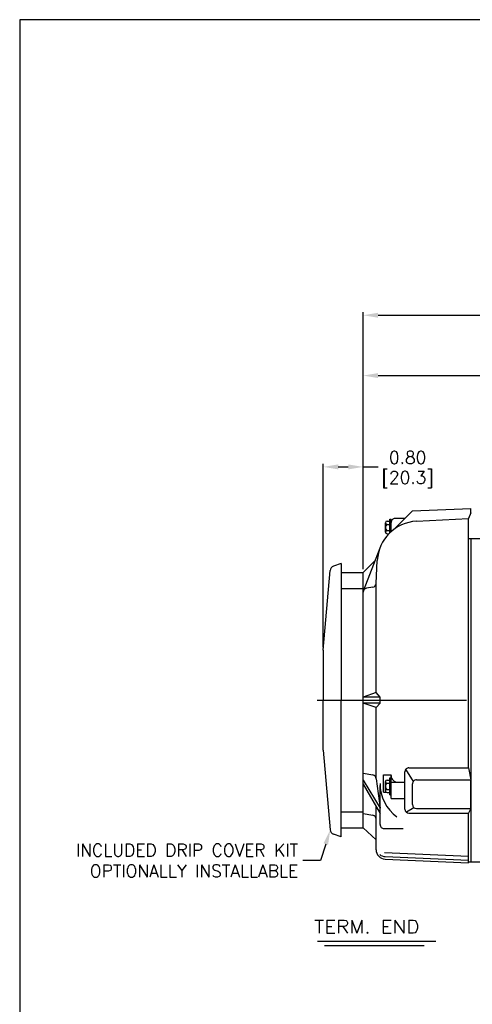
# Model space of a CAD drawing. Extents: x 897.4 to 937.4, y -10.3 to 19.5.
# Tile 2 of 8: x 897.4 to 906.5, y -0.3 to 19.5. Entities that reach past the tile are written whole.
import ezdxf
from ezdxf import colors
from ezdxf.entities.mleader import LeaderData, LeaderLine
from ezdxf.math import Vec2, Vec3

# ---------------------------------------------------------------- set-up
doc = ezdxf.new("R2010")
doc.units = 0
doc.header["$LTSCALE"] = 4
doc.header["$MEASUREMENT"] = 0
doc.linetypes.add('CENTER2', pattern=[1.125, 0.75, -0.125, 0.125, -0.125])
doc.layers.get('0').update_dxf_attribs({"linetype": 'CONTINUOUS'})
doc.layers.get('DEFPOINTS').update_dxf_attribs({"linetype": 'CONTINUOUS'})
for name, color, linetype in [('CENTER', 40, 'CENTER2'), ('DIMENSIONS', 140, 'CONTINUOUS'), ('TEXT', 140, 'CONTINUOUS')]:
    doc.layers.add(name, color=color, linetype=linetype)
doc.styles.get("Standard").update_dxf_attribs({"font": 'romans.shx'})
doc.dimstyles.get("Standard").update_dxf_attribs({"dimtxt": 0.25, "dimasz": 0.3, "dimexe": 0.0625, "dimexo": 0.0625, "dimgap": 0.0625, "dimtad": 0, "dimtih": 1, "dimtoh": 1, "dimzin": 0, "dimdsep": 46, "dimtxsty": 'Standard', "dimcen": 0, "dimadec": 0, "dimazin": 0, "dimtfac": 1, "dimtofl": 0, "dimtmove": 0, "dimatfit": 3, "dimfxl": 1, "dimtolj": 1, "dimtzin": 0, "dimarcsym": 0})

# ---------------------------------------------------------------- blocks, each defined once
blk = doc.blocks.new('*D101')
at = {"layer": 'DEFPOINTS', "color": 0, "transparency": 16777216}
for p in [(904.298, 10.503), (904.298, 8.388), (903.498, 6.828)]:
    blk.add_point(p, dxfattribs=at)
at = {"layer": 'DIMENSIONS', "color": 0, "lineweight": -2, "transparency": 16777216}
for p, q in [((903.498, 6.891), (903.498, 10.566)), ((903.798, 10.503), (903.998, 10.503)), ((904.298, 8.451), (904.298, 10.566)), ((904.298, 10.503), (904.598, 10.503))]:
    blk.add_line(p, q, dxfattribs=at)
at = {"layer": 'DIMENSIONS', "color": 0, "transparency": 16777216}
for points in [[(903.798, 10.553), (903.798, 10.453), (903.498, 10.503)], [(903.998, 10.553), (903.998, 10.453), (904.298, 10.503)]]:
    blk.add_solid(points, dxfattribs=at)
at = {"layer": 'DIMENSIONS', "color": 0, "transparency": 16777216, "char_height": 0.25, "attachment_point": 5}
for s, insert in [('\\A1;0.80', (905.19, 10.691)), ('\\A1;[20.3]', (905.19, 10.25))]:
    blk.add_mtext(s, dxfattribs=dict(at, insert=insert))
blk = doc.blocks.new('*D109')
at = {"layer": 'DEFPOINTS', "color": 0, "transparency": 16777216}
for p in [(919.113, 13.542), (904.298, 8.388), (919.113, 7.485)]:
    blk.add_point(p, dxfattribs=at)
at = {"layer": 'DIMENSIONS', "color": 0, "lineweight": -2, "transparency": 16777216}
for p, q in [((904.298, 8.451), (904.298, 13.604)), ((904.598, 13.542), (910.994, 13.542)), ((918.813, 13.542), (912.417, 13.542)), ((919.113, 7.548), (919.113, 13.604))]:
    blk.add_line(p, q, dxfattribs=at)
at = {"layer": 'DIMENSIONS', "color": 0, "transparency": 16777216}
for points in [[(904.598, 13.592), (904.598, 13.492), (904.298, 13.542)], [(918.813, 13.592), (918.813, 13.492), (919.113, 13.542)]]:
    blk.add_solid(points, dxfattribs=at)
at = {"layer": 'DIMENSIONS', "color": 0, "transparency": 16777216, "char_height": 0.25, "attachment_point": 5}
for s, insert in [('\\A1;14.82', (911.705, 13.729)), ('\\A1;[376.3]', (911.705, 13.289))]:
    blk.add_mtext(s, dxfattribs=dict(at, insert=insert))
blk = doc.blocks.new('*D110')
at = {"layer": 'DEFPOINTS', "color": 0, "transparency": 16777216}
for p in [(916.543, 12.333), (916.543, 9.3), (904.298, 8.388)]:
    blk.add_point(p, dxfattribs=at)
at = {"layer": 'DIMENSIONS', "color": 0, "lineweight": -2, "transparency": 16777216}
for p, q in [((904.298, 8.451), (904.298, 12.395)), ((904.598, 12.333), (909.709, 12.333)), ((916.243, 12.333), (911.132, 12.333)), ((916.543, 9.362), (916.543, 12.395))]:
    blk.add_line(p, q, dxfattribs=at)
at = {"layer": 'DIMENSIONS', "color": 0, "transparency": 16777216}
for points in [[(904.598, 12.383), (904.598, 12.283), (904.298, 12.333)], [(916.243, 12.383), (916.243, 12.283), (916.543, 12.333)]]:
    blk.add_solid(points, dxfattribs=at)
at = {"layer": 'DIMENSIONS', "color": 0, "transparency": 16777216, "char_height": 0.25, "attachment_point": 5}
for s, insert in [('\\A1;12.25', (910.42, 12.52)), ('\\A1;[311.0]', (910.42, 12.08))]:
    blk.add_mtext(s, dxfattribs=dict(at, insert=insert))

msp = doc.modelspace()

# ---------------------------------------------------------------- linework, layer by layer
for p, q in [((905.288, 9.6195), (906.458, 9.6706)), ((906.458, 9.5805), (906.458, 9.6706)), ((904.9291, 9.2606), (905.288, 9.6195)), ((906.458, 9.5805), (906.408, 9.4684)), ((904.747, 9.1938), (904.747, 9.3831)), ((904.7786, 9.4146), (904.833, 9.4146)), ((904.7786, 9.3515), (904.833, 9.3515)), ((904.833, 9.1804), (904.833, 9.4559)), ((904.833, 9.4559), (904.858, 9.4559)), ((904.858, 9.2037), (904.858, 9.4559)), ((905.1369, 9.4684), (904.938, 9.4684)), ((905.3678, 9.4139), (906.408, 9.4684)), ((906.408, 4.4737), (906.408, 9.4684)), ((904.7786, 9.2253), (904.833, 9.2253)), ((904.7786, 9.1623), (904.8149, 9.1623)), ((904.3034, 8.0201), (904.637, 8.884)), ((906.408, 9.0674), (915.518, 9.0674)), ((906.458, 9.0674), (906.458, 2.5894)), ((903.858, 8.5682), (903.7032, 8.5119)), ((903.858, 8.5682), (903.858, 5.8282)), ((904.298, 8.3884), (904.5385, 8.6289)), ((904.5582, 8.1673), (904.5824, 8.6285)), ((903.498, 6.8282), (903.6378, 8.4266)), ((903.858, 8.3884), (904.298, 8.3884)), ((904.298, 3.2684), (904.298, 8.3884)), ((904.4922, 8.0927), (904.3641, 8.0701)), ((904.5582, 5.9784), (904.5582, 8.1673)), ((903.858, 8.0684), (904.298, 8.0684)), ((903.498, 6.8282), (903.498, 5.8282)), ((904.5582, 5.9784), (904.298, 5.8884)), ((904.637, 5.8884), (904.5582, 5.9784)), ((903.498, 4.8282), (903.498, 5.8282)), ((903.858, 3.0882), (903.858, 5.8282)), ((904.637, 5.8884), (904.298, 5.8884)), ((904.637, 5.7684), (904.298, 5.7684)), ((904.5582, 5.6784), (904.298, 5.7684)), ((904.637, 5.7684), (904.5582, 5.6784)), ((904.637, 5.7684), (904.637, 5.8884)), ((904.5582, 4.2505), (904.5582, 5.6784)), ((903.498, 4.8282), (903.6378, 3.2298)), ((904.298, 4.3636), (904.4921, 4.3293)), ((905.1369, 3.6433), (905.1369, 4.3937)), ((905.3061, 4.2004), (905.155, 4.4444)), ((905.2169, 4.4737), (906.408, 4.4737)), ((906.408, 4.4737), (906.458, 4.2296)), ((904.298, 4.2272), (904.637, 3.6651)), ((904.5582, 4.2505), (904.637, 3.6651)), ((904.7034, 3.9826), (904.7034, 4.3322)), ((904.7034, 4.3322), (904.858, 4.3322)), ((904.747, 4.0061), (904.747, 4.1954)), ((904.7786, 4.2269), (904.833, 4.2269)), ((904.7786, 4.1638), (904.833, 4.1638)), ((904.833, 3.9332), (904.833, 4.2682)), ((904.833, 4.2682), (904.858, 4.2682)), ((904.858, 3.8586), (904.858, 4.3322)), ((904.858, 4.1817), (905.1369, 4.1817)), ((905.288, 3.7341), (905.288, 4.1496)), ((905.368, 4.2296), (906.458, 4.2296)), ((906.458, 3.6541), (906.458, 4.2296)), ((904.298, 4.1423), (904.637, 3.5565)), ((904.637, 3.335), (904.637, 4.1197)), ((904.7034, 3.9826), (904.7576, 3.9826)), ((904.7786, 4.0376), (904.833, 4.0376)), ((904.7786, 3.9746), (904.833, 3.9746)), ((904.833, 3.9332), (904.858, 3.9332)), ((904.858, 3.8586), (905.1369, 3.8586)), ((903.858, 3.588), (904.298, 3.588)), ((904.298, 3.5565), (904.4921, 3.5222)), ((904.5582, 2.8311), (904.5582, 3.6926)), ((905.3176, 3.6719), (905.1665, 3.5811)), ((905.2169, 3.5633), (906.408, 3.5633)), ((905.368, 3.6541), (906.458, 3.6541)), ((906.458, 3.6541), (906.408, 3.5633)), ((906.408, 2.5684), (906.408, 3.5633)), ((903.858, 3.268), (904.298, 3.268)), ((904.298, 3.2684), (904.5582, 3.0284)), ((904.717, 3.255), (905.1005, 3.255)), ((903.858, 3.0882), (903.7032, 3.1445)), ((904.7279, 2.7776), (906.408, 2.7042)), ((904.74, 2.6933), (906.408, 2.6205)), ((904.74, 2.6412), (906.408, 2.5684)), ((906.408, 2.5894), (909.3958, 2.5894))]:
    msp.add_line(p, q)
for centre, radius, start, end in [((905.4113, 8.585), 0.83, 93.00001, 177), ((904.7786, 9.383), 0.0315, 90.00043, 269.99954), ((904.8259, 9.2884), 0.0788, 126.86817, 233.13154), ((904.938, 9.3884), 0.08, 90, 180.00003), ((904.7786, 9.1938), 0.0315, 90.00065, 269.99937), ((903.7375, 8.4179), 0.1, 109.99997, 175.00051), ((904.4784, 8.1714), 0.08, 279.99955, 357.00015), ((904.378, 7.9913), 0.08, 99.99991, 180.00003), ((905.2169, 4.3937), 0.08, 90, 180.00003), ((904.4782, 4.2505), 0.08, 0, 80.00011), ((905.467, 4.1553), 0.83, 180.00003, 233.67362), ((904.7786, 4.1953), 0.0315, 90.00043, 269.99954), ((904.8259, 4.1007), 0.0788, 126.86817, 233.13154), ((904.9974, 4.3211), 0.1395, 179.99989, 270.39952), ((905.368, 4.1496), 0.08, 90, 180.00003), ((904.7786, 4.0061), 0.0315, 90.00065, 269.99937), ((905.2169, 3.6433), 0.08, 180.00003, 270), ((905.368, 3.7341), 0.08, 180.00003, 270), ((904.4782, 3.4435), 0.08, 0, 80.00011), ((903.7375, 3.2385), 0.1, 184.99959, 250.00005), ((904.717, 3.335), 0.08, 179.99998, 270), ((904.7482, 2.8311), 0.19, 180.00003, 267.49996), ((904.7482, 2.8831), 0.19, 232.06934, 267.49996)]:
    msp.add_arc(centre, radius, start, end)
at = {"layer": 'CENTER'}
msp.add_line((903.3735, 5.8284), (919.8941, 5.8284), dxfattribs=at)
at = {"layer": 'DEFPOINTS'}
msp.add_lwpolyline([(897.4093, -8.5339), (937.4093, -8.5339), (937.4093, 19.4661), (897.4093, 19.4661)], close=True, dxfattribs=at)
at = {"layer": 'TEXT'}
for p, q in [((903.3805, 0.9986), (905.7536, 0.9986)), ((903.5201, 0.9086), (905.5209, 0.9086))]:
    msp.add_line(p, q, dxfattribs=at)

# ---------------------------------------------------------------- texts
at = {"layer": 'TEXT', "width": 1.1}
msp.add_text('TERM. END', height=0.26667, dxfattribs=at).set_placement((903.3153, 1.1545))

# ---------------------------------------------------------------- dimensions: what is measured, and where the dimension line sits
at = {"layer": 'DIMENSIONS'}
for base, p1, p2, picture, middle in [((919.1129861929, 13.5418155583), (904.2979861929, 8.3884070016), (919.1129861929, 7.4852719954), '*D109', (911.7054861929, 13.5418155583)), ((916.542988, 12.332885), (904.297986, 8.388407), (916.542988, 9.299685), '*D110', (910.420487, 12.332885)), ((904.298, 10.5033), (903.498, 6.8282), (904.298, 8.3884), '*D101', (905.1902, 10.5033))]:
    dim = msp.add_linear_dim(base=base, p1=p1, p2=p2, dimstyle='Standard', override={"dimscale": 0, "dimpost": '\\X', "dimtix": 0, "dimtofl": 0, "dimtmove": 0, "dimatfit": 3}, dxfattribs=at)
    dim.commit()
    dim.dimension.update_dxf_attribs({"geometry": picture, "text_midpoint": middle})

# ---------------------------------------------------------------- leaders
ml = msp.add_multileader_mtext('Standard', dxfattribs=at)
ml.set_content('\\pxi-3,l4,t4;INCLUDED DRIP COVER KIT \\POPTIONALLY INSTALLABLE', color=256)
ml.set_leader_properties()
ml.build(insert=Vec2(0, 0))
ml.multileader.update_dxf_attribs({"text_left_attachment_type": 2, "text_right_attachment_type": 2, "dogleg_length": 0.36, "arrow_head_size": 0.3})
ctx = ml.context
ctx.base_point, ctx.char_height, ctx.arrow_head_size, ctx.landing_gap_size, ctx.plane_origin = Vec3(897.8339, 2.6128), 0.25, 0.3, 0.09, Vec3(903.498, 5.8284)
ctx.left_attachment, ctx.right_attachment, ctx.text_align_type = 2, 2, 2
notes = []
notes.append((ctx, [(0, (1, 1, 0), (903.4453, 2.6128), (-1, 0), 0.36, [(0, [(903.6378, 3.2298)], 0, [])])]))
ctx.mtext.insert, ctx.mtext.alignment, ctx.mtext.flow_direction = Vec3(902.9953, 2.9462), 3, 5
for ctx, leaders in notes:
    for number, flags, end, landing, length, lines in leaders:
        leader = LeaderData()
        leader.index, (leader.has_last_leader_line, leader.has_dogleg_vector, leader.attachment_direction) = number, flags
        leader.last_leader_point, leader.dogleg_vector, leader.dogleg_length = Vec3(end), Vec3(landing), length
        for number, points, colour, breaks in lines:
            line = LeaderLine()
            line.index, line.vertices, line.color, line.breaks = number, Vec3.list(points), colors.encode_raw_color(colour), breaks
            leader.lines.append(line)
        ctx.leaders.append(leader)

doc.saveas('drawing.dxf')
